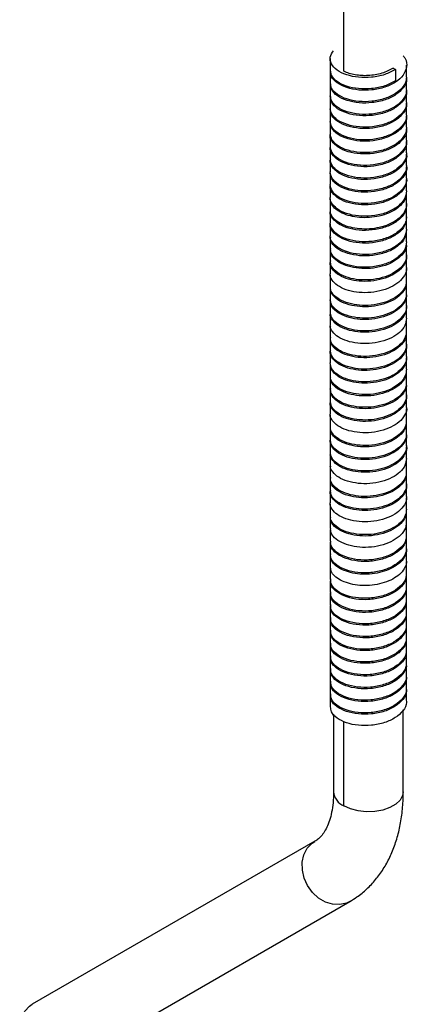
# Paper-space layout '_Isométrica' of a CAD drawing. Header units: millimetres. Extents: x -278 to 82, y -945 to 11.
# Tile 2 of 3: x -161 to -91, y -640 to -463. Entities that reach past the tile are written whole.
import ezdxf

# ---------------------------------------------------------------- set-up
doc = ezdxf.new("R2010")
doc.units = ezdxf.units.MM

psp = doc.layouts.new('_Isométrica')

# ---------------------------------------------------------------- linework, layer by layer
at = {"color": 7, "linetype": 'Continuous', "lineweight": 25}
for p, q in [((-102.37, -472.33), (-102.37, -456.44)), ((-104.8, -470.06), (-104.8, -472.1)), ((-93.54, -471.75), (-93.11, -472)), ((-93.11, -472), (-93.11, -474.04)), ((-91.1, -473.24), (-91.1, -471.2)), ((-104.8, -472.34), (-104.8, -474.39)), ((-91.1, -475.53), (-91.1, -473.49)), ((-104.8, -474.63), (-104.8, -476.67)), ((-104.8, -476.92), (-104.8, -478.96)), ((-91.1, -477.81), (-91.1, -475.77)), ((-91.1, -480.09), (-91.1, -478.05)), ((-104.8, -479.21), (-104.8, -481.25)), ((-91.1, -482.38), (-91.1, -480.34)), ((-104.8, -481.49), (-104.8, -483.53)), ((-91.1, -484.67), (-91.1, -482.63)), ((-104.8, -483.78), (-104.8, -485.82)), ((-104.8, -486.07), (-104.8, -488.11)), ((-91.1, -486.96), (-91.1, -484.91)), ((-91.1, -489.24), (-91.1, -487.2)), ((-104.8, -488.35), (-104.8, -490.39)), ((-91.1, -491.53), (-91.1, -489.49)), ((-104.8, -490.63), (-104.8, -492.67)), ((-104.8, -492.92), (-104.8, -494.96)), ((-91.1, -493.82), (-91.1, -491.78)), ((-91.1, -496.1), (-91.1, -494.06)), ((-104.8, -495.21), (-104.8, -497.25)), ((-91.1, -498.39), (-91.1, -496.35)), ((-104.8, -497.49), (-104.8, -499.53)), ((-104.8, -499.78), (-104.8, -501.82)), ((-91.1, -500.68), (-91.1, -498.64)), ((-104.8, -502.07), (-104.8, -504.11)), ((-91.1, -502.96), (-91.1, -500.92)), ((-91.1, -505.24), (-91.1, -503.2)), ((-104.8, -504.36), (-104.8, -506.4)), ((-104.72, -504.51), (-104.78, -504.15)), ((-91.1, -507.53), (-91.1, -505.49)), ((-104.8, -506.64), (-104.8, -508.68)), ((-104.8, -508.93), (-104.8, -510.97)), ((-91.12, -507.57), (-91.16, -507.78)), ((-91.1, -509.82), (-91.1, -507.78)), ((-91.1, -512.1), (-91.1, -510.06)), ((-104.8, -511.22), (-104.8, -513.26)), ((-91.1, -514.39), (-91.1, -512.35)), ((-104.8, -513.5), (-104.8, -515.54)), ((-104.8, -515.78), (-104.8, -517.82)), ((-91.1, -516.68), (-91.1, -514.64)), ((-91.1, -518.97), (-91.1, -516.93)), ((-104.8, -518.07), (-104.8, -520.11)), ((-104.73, -518.18), (-104.72, -518.08)), ((-91.1, -521.25), (-91.1, -519.21)), ((-104.8, -520.36), (-104.8, -522.4)), ((-104.74, -520.36), (-104.77, -520.12)), ((-91.1, -523.54), (-91.1, -521.5)), ((-104.8, -522.64), (-104.8, -524.68)), ((-104.8, -524.93), (-104.8, -526.97)), ((-91.1, -525.83), (-91.1, -523.79)), ((-91.1, -528.11), (-91.1, -526.07)), ((-104.8, -527.22), (-104.8, -529.26)), ((-91.1, -530.39), (-91.1, -528.35)), ((-104.8, -529.5), (-104.8, -531.55)), ((-104.71, -529.75), (-104.79, -529.33)), ((-104.8, -531.79), (-104.8, -533.83)), ((-91.1, -532.69), (-91.1, -530.64)), ((-91.1, -534.97), (-91.1, -532.93)), ((-104.8, -534.08), (-104.8, -536.12)), ((-91.1, -537.25), (-91.1, -535.21)), ((-104.8, -536.37), (-104.8, -538.41)), ((-104.8, -538.65), (-104.8, -540.69)), ((-91.1, -539.54), (-91.1, -537.5)), ((-104.8, -540.93), (-104.8, -542.97)), ((-91.1, -541.83), (-91.1, -539.79)), ((-91.1, -544.12), (-91.1, -542.07)), ((-104.8, -543.22), (-104.8, -545.27)), ((-104.72, -543.37), (-104.72, -543.23)), ((-91.1, -546.4), (-91.1, -544.36)), ((-104.8, -545.51), (-104.8, -547.55)), ((-104.73, -545.64), (-104.78, -545.3)), ((-104.8, -547.79), (-104.8, -549.83)), ((-91.1, -548.69), (-91.1, -546.65)), ((-91.12, -548.73), (-91.15, -548.93)), ((-91.1, -550.98), (-91.1, -548.94)), ((-104.8, -550.08), (-104.8, -552.12)), ((-91.1, -553.26), (-91.1, -551.22)), ((-104.8, -552.37), (-104.8, -554.41)), ((-104.8, -554.65), (-104.8, -556.69)), ((-104.71, -554.96), (-104.7, -554.66)), ((-91.21, -553.5), (-91.23, -554.04)), ((-91.1, -555.54), (-91.1, -553.5)), ((-91.1, -557.84), (-91.1, -555.79)), ((-104.8, -556.94), (-104.8, -558.98)), ((-91.1, -560.12), (-91.1, -558.08)), ((-104.8, -559.23), (-104.8, -561.27)), ((-91.21, -560.36), (-91.21, -560.73)), ((-91.1, -562.4), (-91.1, -560.36)), ((-104.8, -561.51), (-104.8, -563.56)), ((-104.7, -561.89), (-104.7, -561.52)), ((-104.8, -563.8), (-104.8, -565.84)), ((-104.7, -563.96), (-104.71, -563.47)), ((-91.1, -564.69), (-91.1, -562.65)), ((-91.1, -566.98), (-91.1, -564.94)), ((-104.8, -566.08), (-104.8, -568.12)), ((-91.1, -569.26), (-91.1, -567.22)), ((-104.8, -568.37), (-104.8, -570.42)), ((-104.8, -570.66), (-104.8, -572.7)), ((-91.1, -571.55), (-91.1, -569.51)), ((-91.1, -573.84), (-91.1, -571.8)), ((-104.8, -572.94), (-104.8, -574.98)), ((-91.1, -576.13), (-91.1, -574.08)), ((-104.8, -575.23), (-104.8, -577.27)), ((-104.8, -577.52), (-104.8, -579.56)), ((-91.1, -578.4), (-91.1, -576.36)), ((-104.8, -579.8), (-104.8, -581.84)), ((-91.1, -580.69), (-91.1, -578.65)), ((-91.1, -582.99), (-91.1, -580.94)), ((-104.8, -582.09), (-104.8, -584.13)), ((-91.1, -585.27), (-91.1, -583.23)), ((-104.8, -584.38), (-104.8, -586.42)), ((-104.2, -587.76), (-104.2, -601.69)), ((-91.7, -601.69), (-91.7, -586.99)), ((-107.55, -610.58), (-158.25, -639.85)), ((-152, -650.68), (-101.3, -621.41))]:
    psp.add_line(p, q, dxfattribs=at)
at = {"color": 8, "linetype": 'Continuous', "lineweight": 25}
psp.add_line((-102.37, -604.24), (-102.37, -589.06), dxfattribs=at)
at = {"color": 8, "linetype": 'Continuous', "lineweight": 25, "flags": 128}
for points in [[(-91.7, -601.69), (-91.81, -602.34), (-92.26, -603.17), (-93.03, -603.91), (-94.1, -604.53), (-95.39, -604.98), (-96.83, -605.24), (-98.33, -605.29), (-99.81, -605.13), (-101.19, -604.77), (-102.37, -604.24)], [(-101.28, -621.39), (-101.86, -621.67), (-103.07, -621.96), (-104.37, -621.9), (-105.66, -621.49), (-106.89, -620.77), (-107.97, -619.77), (-108.85, -618.54), (-109.47, -617.18), (-109.79, -615.74), (-109.81, -614.31), (-109.51, -612.99), (-108.92, -611.84), (-108.06, -610.93), (-107.58, -610.6)], [(-152, -650.68), (-152.55, -650.95), (-153.77, -651.23), (-155.06, -651.17), (-156.36, -650.77), (-157.58, -650.04), (-158.67, -649.04), (-159.54, -647.82), (-160.16, -646.45), (-160.49, -645.01), (-160.5, -643.59), (-160.2, -642.26), (-159.61, -641.11), (-158.76, -640.2), (-158.25, -639.85)]]:
    psp.add_lwpolyline(points, dxfattribs=at)
at = {"color": 8, "linetype": 'Continuous', "lineweight": 25}
psp.add_arc((-101.18, -601.45), 3.03, 184.458, 246.861, dxfattribs=at)
at = {"color": 7, "linetype": 'Continuous', "lineweight": 25}
for points, knots in [([(-93.11, -472), (-93.72, -472.33), (-94.97, -473), (-97.35, -473.48), (-99.75, -473.48), (-101.95, -473.02), (-103.68, -472.16), (-104.69, -471.02), (-104.96, -469.77), (-104.45, -469.01), (-104.2, -468.63)], [0, 0, 0, 0, 0.124599, 0.253123, 0.377752, 0.502321, 0.630845, 0.755505, 0.880043, 1, 1, 1, 1]), ([(-91.7, -469.58), (-91.58, -469.74), (-91.08, -470.34), (-91.02, -471.56), (-91.59, -473.04), (-92.97, -474.32), (-94.94, -475.25), (-97.28, -475.76), (-99.7, -475.77), (-101.91, -475.32), (-103.63, -474.48), (-104.71, -473.35), (-104.75, -472.54), (-104.78, -472.15)], [0, 0, 0, 0, 0.03396, 0.130021, 0.229225, 0.325543, 0.421581, 0.520786, 0.617126, 0.713142, 0.812346, 0.908709, 1, 1, 1, 1]), ([(-93.54, -471.75), (-93.81, -471.93), (-94.12, -472.11), (-94.8, -472.42), (-95.16, -472.55), (-95.93, -472.79), (-96.33, -472.89), (-97.15, -473.03), (-97.57, -473.08), (-98.39, -473.12), (-98.8, -473.12), (-99.38, -473.09), (-99.57, -473.07), (-99.95, -473.03), (-100.14, -473), (-100.7, -472.9), (-101.06, -472.81), (-101.75, -472.6), (-102.08, -472.47), (-102.37, -472.33)], [0, 0, 0, 0, 0.125, 0.125, 0.25, 0.25, 0.375, 0.375, 0.5, 0.5, 0.625, 0.625, 0.6875, 0.6875, 0.75, 0.75, 0.875, 0.875, 1, 1, 1, 1]), ([(-91.17, -473.49), (-91.15, -473.59), (-91.02, -474.19), (-91.62, -475.3), (-92.92, -476.57), (-94.89, -477.52), (-97.22, -478.04), (-99.64, -478.07), (-101.86, -477.62), (-103.59, -476.79), (-104.69, -475.66), (-104.75, -474.85), (-104.78, -474.45)], [0, 0, 0, 0, 0.021007, 0.1324916, 0.2408913, 0.3486751, 0.4601583, 0.5685834, 0.6763433, 0.787825, 0.8962754, 1, 1, 1, 1]), ([(-91.18, -473.24), (-91.15, -473.35), (-91.03, -473.97), (-91.64, -475.08), (-92.96, -476.36), (-94.95, -477.29), (-97.28, -477.8), (-99.7, -477.81), (-101.91, -477.36), (-103.62, -476.52), (-104.66, -475.46), (-104.71, -474.71), (-104.74, -474.39)], [0, 0, 0, 0, 0.024677, 0.137918, 0.247862, 0.357489, 0.470729, 0.5807, 0.6903, 0.803539, 0.913537, 1, 1, 1, 1]), ([(-93.11, -474.04), (-93.72, -474.37), (-94.97, -475.04), (-97.35, -475.52), (-99.75, -475.52), (-101.96, -475.06), (-103.66, -474.21), (-104.67, -473.15), (-104.71, -472.42), (-104.73, -472.1)], [0, 0, 0, 0, 0.146531, 0.297678, 0.444245, 0.59074, 0.741886, 0.888489, 1, 1, 1, 1]), ([(-91.17, -475.53), (-91.15, -475.63), (-91.02, -476.23), (-91.61, -477.34), (-92.92, -478.62), (-94.89, -479.56), (-97.22, -480.08), (-99.64, -480.11), (-101.86, -479.66), (-103.59, -478.83), (-104.65, -477.76), (-104.72, -477.01), (-104.74, -476.67)], [0, 0, 0, 0, 0.0215845, 0.1348387, 0.244959, 0.3544537, 0.4677065, 0.5778527, 0.687323, 0.8005743, 0.9107461, 1, 1, 1, 1]), ([(-91.16, -475.78), (-91.14, -475.86), (-91.02, -476.45), (-91.59, -477.55), (-92.88, -478.83), (-94.84, -479.79), (-97.16, -480.32), (-99.58, -480.36), (-101.81, -479.92), (-103.56, -479.1), (-104.68, -477.98), (-104.75, -477.15), (-104.79, -476.75)], [0, 0, 0, 0, 0.018466, 0.130087, 0.238781, 0.346566, 0.458186, 0.566904, 0.674667, 0.786284, 0.895028, 1, 1, 1, 1]), ([(-91.16, -478.06), (-91.14, -478.13), (-91.01, -478.71), (-91.57, -479.8), (-92.84, -481.09), (-94.79, -482.05), (-97.1, -482.6), (-99.53, -482.65), (-101.76, -482.22), (-103.52, -481.41), (-104.66, -480.29), (-104.75, -479.46), (-104.79, -479.06)], [0, 0, 0, 0, 0.016236, 0.128002, 0.236998, 0.344803, 0.456567, 0.565587, 0.673371, 0.785132, 0.894176, 1, 1, 1, 1]), ([(-91.16, -477.81), (-91.14, -477.9), (-91.02, -478.49), (-91.59, -479.59), (-92.88, -480.87), (-94.84, -481.83), (-97.16, -482.36), (-99.58, -482.4), (-101.81, -481.96), (-103.56, -481.14), (-104.64, -480.07), (-104.72, -479.31), (-104.75, -478.96)], [0, 0, 0, 0, 0.018987, 0.132268, 0.242578, 0.351965, 0.465245, 0.57558, 0.684944, 0.798221, 0.908581, 1, 1, 1, 1]), ([(-91.15, -480.35), (-91.13, -480.41), (-91, -480.97), (-91.55, -482.05), (-92.8, -483.35), (-94.74, -484.32), (-97.05, -484.88), (-99.47, -484.94), (-101.71, -484.52), (-103.49, -483.72), (-104.65, -482.6), (-104.75, -481.77), (-104.8, -481.37)], [0, 0, 0, 0, 0.013273, 0.125252, 0.234618, 0.34252, 0.454495, 0.563885, 0.671766, 0.783738, 0.893151, 1, 1, 1, 1]), ([(-91.16, -480.09), (-91.14, -480.17), (-91.01, -480.75), (-91.57, -481.84), (-92.84, -483.13), (-94.79, -484.1), (-97.1, -484.64), (-99.52, -484.69), (-101.76, -484.26), (-103.52, -483.45), (-104.63, -482.38), (-104.72, -481.6), (-104.76, -481.25)], [0, 0, 0, 0, 0.016696, 0.129916, 0.24033, 0.349537, 0.462754, 0.573193, 0.682378, 0.795593, 0.906056, 1, 1, 1, 1]), ([(-91.14, -482.64), (-91.13, -482.68), (-90.99, -483.23), (-91.53, -484.3), (-92.76, -485.61), (-94.68, -486.59), (-96.99, -487.16), (-99.41, -487.23), (-101.65, -486.83), (-103.48, -486.03), (-104.55, -484.92), (-104.96, -483.99), (-104.75, -483.53), (-104.72, -483.46)], [0, 0, 0, 0, 0.010168, 0.120205, 0.227834, 0.333769, 0.443802, 0.551453, 0.65737, 0.767398, 0.875073, 0.980971, 1, 1, 1, 1]), ([(-91.15, -482.38), (-91.13, -482.45), (-91, -483.01), (-91.55, -484.09), (-92.8, -485.39), (-94.74, -486.36), (-97.05, -486.92), (-99.47, -486.98), (-101.71, -486.57), (-103.49, -485.76), (-104.62, -484.68), (-104.72, -483.9), (-104.76, -483.53)], [0, 0, 0, 0, 0.0136685, 0.126863, 0.2374158, 0.3464887, 0.4596798, 0.5702566, 0.679309, 0.7924965, 0.9030972, 1, 1, 1, 1]), ([(-91.13, -484.92), (-91.12, -484.95), (-90.99, -485.49), (-91.51, -486.56), (-92.72, -487.87), (-94.63, -488.86), (-96.93, -489.44), (-99.35, -489.52), (-101.6, -489.13), (-103.44, -488.34), (-104.53, -487.24), (-104.95, -486.32), (-104.76, -485.86), (-104.73, -485.79)], [0, 0, 0, 0, 0.00794, 0.118387, 0.226577, 0.332822, 0.443264, 0.551477, 0.657705, 0.768142, 0.876377, 0.982587, 1, 1, 1, 1]), ([(-91.14, -484.67), (-91.13, -484.72), (-90.99, -485.27), (-91.53, -486.35), (-92.76, -487.65), (-94.68, -488.63), (-96.99, -489.2), (-99.41, -489.27), (-101.66, -488.87), (-103.45, -488.07), (-104.61, -486.99), (-104.72, -486.19), (-104.77, -485.82)], [0, 0, 0, 0, 0.010714, 0.123919, 0.234647, 0.343633, 0.456834, 0.567586, 0.676552, 0.78975, 0.900525, 1, 1, 1, 1]), ([(-91.12, -487.2), (-91.12, -487.23), (-90.98, -487.75), (-91.49, -488.81), (-92.68, -490.13), (-94.58, -491.12), (-96.87, -491.71), (-99.3, -491.81), (-101.55, -491.43), (-103.4, -490.65), (-104.52, -489.55), (-104.95, -488.62), (-104.75, -488.14), (-104.71, -488.06)], [0, 0, 0, 0, 0.005419, 0.11561, 0.223712, 0.329639, 0.439825, 0.547948, 0.653859, 0.76404, 0.872185, 0.97808, 1, 1, 1, 1]), ([(-91.13, -486.95), (-91.12, -486.99), (-90.99, -487.53), (-91.51, -488.6), (-92.72, -489.91), (-94.63, -490.9), (-96.93, -491.48), (-99.35, -491.56), (-101.61, -491.17), (-103.41, -490.38), (-104.6, -489.3), (-104.72, -488.49), (-104.78, -488.11)], [0, 0, 0, 0, 0.008392, 0.121583, 0.232462, 0.341347, 0.454534, 0.565436, 0.674303, 0.787485, 0.898409, 1, 1, 1, 1]), ([(-91.11, -489.49), (-91.11, -489.5), (-90.97, -490.01), (-91.47, -491.06), (-92.64, -492.38), (-94.53, -493.39), (-96.81, -493.99), (-99.24, -494.1), (-101.51, -493.73), (-103.34, -492.96), (-104.58, -491.87), (-104.73, -491.04), (-104.8, -490.63)], [0, 0, 0, 0, 0.002492, 0.115582, 0.226693, 0.335344, 0.448428, 0.559561, 0.668197, 0.781274, 0.892429, 1, 1, 1, 1]), ([(-91.12, -489.24), (-91.12, -489.26), (-90.98, -489.79), (-91.49, -490.85), (-92.68, -492.17), (-94.58, -493.16), (-96.87, -493.76), (-99.3, -493.85), (-101.56, -493.47), (-103.38, -492.69), (-104.59, -491.6), (-104.72, -490.79), (-104.79, -490.39)], [0, 0, 0, 0, 0.005817, 0.118932, 0.229902, 0.33864, 0.45175, 0.562742, 0.671463, 0.784567, 0.895581, 1, 1, 1, 1]), ([(-91.11, -491.78), (-91.19, -492.29), (-91.35, -493.31), (-92.63, -494.64), (-94.47, -495.65), (-96.76, -496.27), (-99.18, -496.39), (-101.45, -496.03), (-103.33, -495.26), (-104.46, -494.18), (-104.94, -493.33), (-104.8, -492.93), (-104.8, -492.92)], [0, 0, 0, 0, 0.112869, 0.224146, 0.332746, 0.445828, 0.557127, 0.665712, 0.778788, 0.890107, 0.998679, 1, 1, 1, 1]), ([(-91.11, -491.53), (-91.11, -491.54), (-90.97, -492.05), (-91.47, -493.1), (-92.64, -494.42), (-94.53, -495.43), (-96.81, -496.03), (-99.24, -496.14), (-101.51, -495.77), (-103.34, -495), (-104.57, -493.91), (-104.73, -493.08), (-104.8, -492.68)], [0, 0, 0, 0, 0.002747, 0.115837, 0.226948, 0.335599, 0.448683, 0.559816, 0.668452, 0.78153, 0.892684, 1, 1, 1, 1]), ([(-91.1, -493.82), (-91.19, -494.33), (-91.35, -495.35), (-92.63, -496.68), (-94.47, -497.7), (-96.76, -498.31), (-99.18, -498.43), (-101.45, -498.07), (-103.33, -497.31), (-104.46, -496.23), (-104.94, -495.37), (-104.8, -494.97), (-104.8, -494.97)], [0, 0, 0, 0, 0.112998, 0.224294, 0.332912, 0.446013, 0.55733, 0.665933, 0.779028, 0.890365, 0.998955, 1, 1, 1, 1]), ([(-91.16, -494.06), (-91.16, -494.3), (-91.15, -494.93), (-91.68, -495.91), (-92.62, -496.88), (-93.94, -497.67), (-95.54, -498.26), (-97.32, -498.59), (-99.12, -498.65), (-100.83, -498.43), (-102.36, -497.97), (-103.61, -497.3), (-104.43, -496.48), (-104.81, -495.75), (-104.76, -495.33), (-104.75, -495.21)], [0, 0, 0, 0, 0.053903, 0.13892, 0.222017, 0.302808, 0.386757, 0.471776, 0.554891, 0.635676, 0.719611, 0.804632, 0.887765, 0.968543, 1, 1, 1, 1]), ([(-91.15, -496.09), (-91.14, -496.4), (-91.11, -497.11), (-91.65, -498.16), (-92.69, -499.24), (-94.37, -500.19), (-96.64, -500.82), (-99.06, -500.97), (-101.35, -500.63), (-103.25, -499.88), (-104.42, -498.81), (-104.92, -497.94), (-104.79, -497.52), (-104.78, -497.5)], [0, 0, 0, 0, 0.068923, 0.15248, 0.234244, 0.340545, 0.4513, 0.560634, 0.666923, 0.77767, 0.887024, 0.993302, 1, 1, 1, 1]), ([(-91.16, -496.09), (-91.16, -496.34), (-91.15, -496.97), (-91.68, -497.95), (-92.62, -498.92), (-93.94, -499.71), (-95.54, -500.3), (-97.32, -500.63), (-99.12, -500.69), (-100.83, -500.47), (-102.36, -500.02), (-103.61, -499.35), (-104.43, -498.52), (-104.81, -497.79), (-104.76, -497.37), (-104.75, -497.26)], [0, 0, 0, 0, 0.054161, 0.139178, 0.222275, 0.303066, 0.387015, 0.472033, 0.555149, 0.635933, 0.719868, 0.804889, 0.888022, 0.968801, 1, 1, 1, 1]), ([(-91.16, -498.38), (-91.16, -498.62), (-91.14, -499.23), (-91.65, -500.2), (-92.69, -501.28), (-94.37, -502.23), (-96.64, -502.86), (-99.06, -503.01), (-101.35, -502.67), (-103.25, -501.92), (-104.42, -500.86), (-104.92, -499.99), (-104.79, -499.56), (-104.78, -499.54)], [0, 0, 0, 0, 0.051254, 0.136422, 0.219761, 0.32811, 0.440999, 0.552441, 0.660778, 0.773659, 0.88512, 0.993447, 1, 1, 1, 1]), ([(-91.12, -498.49), (-91.11, -498.5), (-91.08, -498.61), (-91.13, -498.73), (-91.18, -498.83)], [0, 0, 0, 0, 0.091881, 1, 1, 1, 1]), ([(-91.29, -499.29), (-91.33, -499.54), (-91.45, -500.3), (-92.53, -501.41), (-94.32, -502.45), (-96.58, -503.1), (-99.01, -503.26), (-101.3, -502.93), (-103.22, -502.19), (-104.4, -501.13), (-104.92, -500.25), (-104.78, -499.82), (-104.77, -499.78)], [0, 0, 0, 0, 0.058762, 0.176094, 0.290003, 0.408701, 0.526053, 0.639951, 0.758639, 0.876011, 0.989899, 1, 1, 1, 1]), ([(-91.13, -500.67), (-91.19, -501.15), (-91.32, -502.13), (-92.52, -503.46), (-94.32, -504.49), (-96.58, -505.14), (-99.01, -505.3), (-101.3, -504.97), (-103.22, -504.23), (-104.4, -503.17), (-104.92, -502.29), (-104.78, -501.86), (-104.77, -501.83)], [0, 0, 0, 0, 0.104895, 0.21651, 0.324869, 0.437783, 0.549417, 0.657765, 0.770671, 0.882324, 0.990662, 1, 1, 1, 1]), ([(-91.11, -500.79), (-91.17, -501.29), (-91.28, -502.31), (-92.48, -503.67), (-94.27, -504.72), (-96.52, -505.38), (-98.95, -505.55), (-101.16, -505.24), (-102.96, -504.59), (-104.17, -503.69), (-104.79, -502.8), (-104.74, -502.25), (-104.72, -502.07)], [0, 0, 0, 0, 0.110817, 0.221444, 0.328678, 0.440425, 0.551071, 0.658297, 0.757652, 0.856764, 0.951942, 1, 1, 1, 1]), ([(-91.14, -502.95), (-91.19, -503.42), (-91.3, -504.39), (-92.48, -505.71), (-94.27, -506.76), (-96.52, -507.42), (-98.95, -507.59), (-101.16, -507.28), (-102.96, -506.63), (-104.17, -505.73), (-104.79, -504.84), (-104.74, -504.3), (-104.72, -504.12)], [0, 0, 0, 0, 0.102377, 0.214084, 0.322365, 0.435202, 0.546928, 0.6552, 0.755526, 0.855605, 0.951712, 1, 1, 1, 1]), ([(-91.18, -503.21), (-91.16, -503.37), (-91.08, -503.99), (-91.64, -505.04), (-92.79, -506.18), (-94.47, -507.06), (-96.47, -507.63), (-98.62, -507.82), (-100.69, -507.62), (-102.52, -507.08), (-103.88, -506.25), (-104.63, -505.4), (-104.68, -504.88), (-104.69, -504.71)], [0, 0, 0, 0, 0.037758, 0.14182, 0.243197, 0.342948, 0.446699, 0.549672, 0.648753, 0.751463, 0.855335, 0.955418, 1, 1, 1, 1]), ([(-91.21, -505.09), (-91.17, -505.26), (-91, -505.88), (-91.42, -506.97), (-92.41, -508.17), (-93.96, -509.13), (-95.89, -509.8), (-98.02, -510.1), (-100.14, -510), (-102.04, -509.55), (-103.58, -508.79), (-104.53, -507.8), (-104.91, -506.92), (-104.74, -506.44), (-104.7, -506.32)], [0, 0, 0, 0, 0.036813, 0.131735, 0.225471, 0.315998, 0.410146, 0.504879, 0.595911, 0.688643, 0.783708, 0.876484, 0.967484, 1, 1, 1, 1]), ([(-91.18, -505.24), (-91.16, -505.41), (-91.08, -506.03), (-91.64, -507.08), (-92.79, -508.22), (-94.47, -509.1), (-96.47, -509.68), (-98.62, -509.86), (-100.69, -509.66), (-102.52, -509.12), (-103.89, -508.29), (-104.7, -507.33), (-104.73, -506.68), (-104.75, -506.4)], [0, 0, 0, 0, 0.036787, 0.137507, 0.235629, 0.332177, 0.432596, 0.532264, 0.628163, 0.727575, 0.828112, 0.924981, 1, 1, 1, 1]), ([(-91.13, -507.53), (-91.12, -507.57), (-91.01, -508.06), (-91.43, -509.01), (-92.41, -510.22), (-93.97, -511.17), (-95.89, -511.84), (-98.02, -512.14), (-100.14, -512.04), (-102.04, -511.59), (-103.59, -510.83), (-104.51, -509.84), (-104.9, -509.08), (-104.79, -508.7), (-104.79, -508.68)], [0, 0, 0, 0, 0.0087142, 0.1092983, 0.2086261, 0.3045532, 0.4043171, 0.5047013, 0.601163, 0.6994272, 0.8001625, 0.8984727, 0.9949009, 1, 1, 1, 1]), ([(-91.16, -509.82), (-91.18, -510.19), (-91.23, -511.01), (-92.09, -512.19), (-93.49, -513.22), (-95.33, -513.98), (-97.43, -514.38), (-99.56, -514.39), (-101.55, -514.03), (-103.21, -513.35), (-104.31, -512.42), (-104.83, -511.57), (-104.75, -511.09), (-104.73, -510.97)], [0, 0, 0, 0, 0.081311, 0.181498, 0.277674, 0.376426, 0.477156, 0.574976, 0.671832, 0.772387, 0.871864, 0.967791, 1, 1, 1, 1]), ([(-91.19, -510.06), (-91.17, -510.3), (-91.13, -511), (-91.8, -512.1), (-93.04, -513.21), (-94.78, -514.04), (-96.83, -514.55), (-98.98, -514.67), (-101.02, -514.41), (-102.79, -513.82), (-104.07, -512.94), (-104.79, -511.94), (-104.76, -511.27), (-104.74, -510.96)], [0, 0, 0, 0, 0.052278, 0.15064, 0.245693, 0.340854, 0.439235, 0.536073, 0.629904, 0.727603, 0.825589, 0.919668, 1, 1, 1, 1]), ([(-91.17, -512.35), (-91.15, -512.47), (-91.06, -513.03), (-91.56, -514.05), (-92.64, -515.21), (-94.27, -516.13), (-96.24, -516.74), (-98.39, -516.97), (-100.48, -516.8), (-102.34, -516.3), (-103.77, -515.49), (-104.69, -514.47), (-104.76, -513.74), (-104.8, -513.37)], [0, 0, 0, 0, 0.02521, 0.124815, 0.222367, 0.31751, 0.416615, 0.515508, 0.61047, 0.708384, 0.807937, 0.904308, 1, 1, 1, 1]), ([(-91.19, -512.1), (-91.17, -512.34), (-91.13, -513.04), (-91.8, -514.15), (-93.04, -515.25), (-94.78, -516.08), (-96.83, -516.59), (-98.98, -516.72), (-101.02, -516.45), (-102.79, -515.86), (-104.07, -514.98), (-104.75, -514.06), (-104.73, -513.48), (-104.73, -513.26)], [0, 0, 0, 0, 0.05373, 0.154372, 0.251629, 0.348997, 0.449659, 0.548741, 0.644748, 0.744712, 0.84497, 0.94123, 1, 1, 1, 1]), ([(-91.17, -514.39), (-91.15, -514.51), (-91.06, -515.07), (-91.56, -516.09), (-92.64, -517.25), (-94.27, -518.17), (-96.24, -518.78), (-98.39, -519.01), (-100.48, -518.84), (-102.34, -518.34), (-103.77, -517.54), (-104.66, -516.56), (-104.74, -515.86), (-104.77, -515.54)], [0, 0, 0, 0, 0.025736, 0.126443, 0.225073, 0.321269, 0.42147, 0.521458, 0.61747, 0.716467, 0.817122, 0.914558, 1, 1, 1, 1]), ([(-91.2, -514.24), (-91.14, -514.37), (-91.08, -514.5), (-91.11, -514.63), (-91.11, -514.64)], [0, 0, 0, 0, 0.918309, 1, 1, 1, 1]), ([(-91.15, -514.81), (-91.21, -515.19), (-91.33, -516.03), (-92.29, -517.2), (-93.77, -518.19), (-95.67, -518.89), (-97.79, -519.23), (-99.91, -519.17), (-101.85, -518.76), (-103.44, -518.03), (-104.44, -517.06), (-104.87, -516.26), (-104.77, -515.85), (-104.76, -515.79)], [0, 0, 0, 0, 0.086666, 0.187627, 0.284753, 0.38541, 0.487238, 0.585375, 0.684326, 0.786301, 0.886351, 0.983686, 1, 1, 1, 1]), ([(-91.11, -516.68), (-91.17, -517.12), (-91.29, -518.02), (-92.29, -519.24), (-93.77, -520.23), (-95.67, -520.93), (-97.79, -521.27), (-99.91, -521.21), (-101.85, -520.8), (-103.44, -520.07), (-104.44, -519.1), (-104.87, -518.3), (-104.77, -517.89), (-104.76, -517.83)], [0, 0, 0, 0, 0.098278, 0.197984, 0.293904, 0.39331, 0.493874, 0.590791, 0.688513, 0.789221, 0.888028, 0.984154, 1, 1, 1, 1]), ([(-91.17, -518.96), (-91.18, -519.28), (-91.19, -520.06), (-91.97, -521.21), (-93.31, -522.27), (-95.11, -523.05), (-97.19, -523.5), (-99.34, -523.56), (-101.34, -523.23), (-103.05, -522.59), (-104.22, -521.68), (-104.8, -520.8), (-104.74, -520.28), (-104.72, -520.12)], [0, 0, 0, 0, 0.070425, 0.17085, 0.267363, 0.365623, 0.466387, 0.564756, 0.661189, 0.761571, 0.861413, 0.95738, 1, 1, 1, 1]), ([(-91.19, -519.21), (-91.17, -519.4), (-91.1, -520.05), (-91.7, -521.12), (-92.88, -522.24), (-94.58, -523.11), (-96.6, -523.66), (-98.75, -523.83), (-100.81, -523.6), (-102.62, -523.04), (-103.95, -522.19), (-104.67, -521.35), (-104.69, -520.83), (-104.7, -520.67)], [0, 0, 0, 0, 0.0438048, 0.1474203, 0.2480735, 0.3476693, 0.4510917, 0.5534386, 0.6521074, 0.7546048, 0.8579582, 0.9573648, 1, 1, 1, 1]), ([(-91.22, -521.07), (-91.17, -521.28), (-91.01, -521.93), (-91.46, -523.05), (-92.49, -524.24), (-94.07, -525.18), (-96.01, -525.83), (-98.15, -526.11), (-100.26, -525.98), (-102.15, -525.51), (-103.66, -524.74), (-104.56, -523.74), (-104.92, -522.89), (-104.75, -522.43), (-104.71, -522.32)], [0, 0, 0, 0, 0.043703, 0.138583, 0.232003, 0.322492, 0.416702, 0.511219, 0.601973, 0.694866, 0.789821, 0.882222, 0.973334, 1, 1, 1, 1]), ([(-91.19, -521.25), (-91.17, -521.44), (-91.1, -522.09), (-91.7, -523.16), (-92.88, -524.29), (-94.58, -525.15), (-96.6, -525.7), (-98.75, -525.87), (-100.81, -525.64), (-102.62, -525.08), (-103.96, -524.24), (-104.72, -523.29), (-104.73, -522.66), (-104.74, -522.4)], [0, 0, 0, 0, 0.042813, 0.143518, 0.241343, 0.338141, 0.438658, 0.53813, 0.634027, 0.733645, 0.834095, 0.930709, 1, 1, 1, 1]), ([(-91.15, -523.54), (-91.13, -523.6), (-91.03, -524.12), (-91.48, -525.09), (-92.49, -526.28), (-94.07, -527.23), (-96.01, -527.87), (-98.15, -528.15), (-100.26, -528.02), (-102.15, -527.56), (-103.64, -526.78), (-104.62, -525.78), (-104.74, -525.05), (-104.8, -524.68)], [0, 0, 0, 0, 0.014705, 0.115319, 0.214385, 0.310343, 0.410247, 0.510477, 0.606715, 0.705223, 0.805917, 0.903903, 1, 1, 1, 1]), ([(-91.11, -523.62), (-91.15, -524.07), (-91.22, -524.98), (-92.15, -526.22), (-93.59, -527.24), (-95.45, -527.97), (-97.55, -528.36), (-99.69, -528.34), (-101.65, -527.96), (-103.29, -527.27), (-104.36, -526.32), (-104.85, -525.49), (-104.76, -525.03), (-104.74, -524.93)], [0, 0, 0, 0, 0.09799, 0.196822, 0.291718, 0.389527, 0.489006, 0.585335, 0.68131, 0.780727, 0.878791, 0.9736, 1, 1, 1, 1]), ([(-91.14, -525.82), (-91.18, -526.22), (-91.25, -527.07), (-92.16, -528.26), (-93.59, -529.28), (-95.45, -530.01), (-97.55, -530.4), (-99.69, -530.38), (-101.65, -530), (-103.29, -529.31), (-104.36, -528.36), (-104.85, -527.53), (-104.76, -527.07), (-104.74, -526.98)], [0, 0, 0, 0, 0.087289, 0.187321, 0.28337, 0.382367, 0.483054, 0.580552, 0.677693, 0.778318, 0.877573, 0.973533, 1, 1, 1, 1]), ([(-91.18, -526.07), (-91.18, -526.34), (-91.15, -527.06), (-91.86, -528.18), (-93.14, -529.27), (-94.9, -530.09), (-96.96, -530.58), (-99.11, -530.67), (-101.14, -530.39), (-102.88, -529.77), (-104.12, -528.89), (-104.77, -527.98), (-104.74, -527.42), (-104.72, -527.22)], [0, 0, 0, 0, 0.059371, 0.159961, 0.256928, 0.354633, 0.455356, 0.55421, 0.65034, 0.750476, 0.850612, 0.94674, 1, 1, 1, 1]), ([(-91.18, -528.11), (-91.18, -528.38), (-91.15, -529.1), (-91.86, -530.22), (-93.14, -531.31), (-94.9, -532.13), (-96.96, -532.62), (-99.11, -532.71), (-101.14, -532.43), (-102.88, -531.82), (-104.12, -530.93), (-104.77, -530.02), (-104.74, -529.46), (-104.72, -529.27)], [0, 0, 0, 0, 0.059612, 0.160203, 0.257169, 0.354874, 0.455597, 0.55445, 0.65058, 0.750716, 0.85085, 0.946979, 1, 1, 1, 1]), ([(-91.18, -528.36), (-91.16, -528.5), (-91.07, -529.09), (-91.6, -530.13), (-92.72, -531.28), (-94.38, -532.18), (-96.37, -532.76), (-98.51, -532.97), (-100.59, -532.79), (-102.44, -532.26), (-103.83, -531.44), (-104.61, -530.6), (-104.66, -530.07), (-104.68, -529.9)], [0, 0, 0, 0, 0.032687, 0.137109, 0.239082, 0.338995, 0.443008, 0.546495, 0.645954, 0.748829, 0.853123, 0.953804, 1, 1, 1, 1]), ([(-91.21, -530.24), (-91.16, -530.39), (-91, -530.99), (-91.38, -532.06), (-92.35, -533.27), (-93.88, -534.24), (-95.79, -534.92), (-97.92, -535.24), (-100.03, -535.16), (-101.96, -534.73), (-103.52, -533.98), (-104.48, -533), (-104.89, -532.22), (-104.78, -531.83), (-104.77, -531.79)], [0, 0, 0, 0, 0.032485, 0.130081, 0.226693, 0.319811, 0.416522, 0.514072, 0.607913, 0.703087, 0.800887, 0.896563, 0.990038, 1, 1, 1, 1]), ([(-91.18, -530.39), (-91.16, -530.54), (-91.07, -531.13), (-91.6, -532.17), (-92.72, -533.32), (-94.38, -534.22), (-96.37, -534.81), (-98.51, -535.01), (-100.59, -534.83), (-102.44, -534.3), (-103.84, -533.48), (-104.68, -532.52), (-104.73, -531.85), (-104.76, -531.55)], [0, 0, 0, 0, 0.031772, 0.132493, 0.230851, 0.327222, 0.427549, 0.527368, 0.623301, 0.722531, 0.823128, 0.92024, 1, 1, 1, 1]), ([(-91.12, -532.68), (-91.11, -532.7), (-91, -533.16), (-91.4, -534.1), (-92.34, -535.31), (-93.88, -536.28), (-95.79, -536.96), (-97.92, -537.28), (-100.03, -537.2), (-101.96, -536.77), (-103.52, -536.02), (-104.48, -535.04), (-104.89, -534.26), (-104.78, -533.87), (-104.77, -533.83)], [0, 0, 0, 0, 0.003757, 0.104278, 0.203786, 0.299695, 0.399305, 0.499779, 0.596433, 0.694458, 0.79519, 0.893734, 0.99001, 1, 1, 1, 1]), ([(-91.17, -534.97), (-91.18, -535.31), (-91.21, -536.11), (-92.03, -537.28), (-93.4, -538.32), (-95.23, -539.1), (-97.32, -539.52), (-99.46, -539.55), (-101.45, -539.21), (-103.14, -538.54), (-104.27, -537.62), (-104.82, -536.76), (-104.75, -536.26), (-104.73, -536.12)], [0, 0, 0, 0, 0.07636, 0.176663, 0.272976, 0.371511, 0.472264, 0.57034, 0.666988, 0.767472, 0.867122, 0.96305, 1, 1, 1, 1]), ([(-91.19, -535.21), (-91.17, -535.43), (-91.12, -536.11), (-91.75, -537.19), (-92.97, -538.31), (-94.69, -539.16), (-96.73, -539.69), (-98.87, -539.83), (-100.93, -539.58), (-102.71, -539), (-104.02, -538.14), (-104.78, -537.13), (-104.76, -536.45), (-104.75, -536.13)], [0, 0, 0, 0, 0.047602, 0.146241, 0.241787, 0.336915, 0.435481, 0.532737, 0.626735, 0.724528, 0.822848, 0.9173, 1, 1, 1, 1]), ([(-91.19, -537.25), (-91.17, -537.47), (-91.12, -538.15), (-91.75, -539.23), (-92.97, -540.35), (-94.69, -541.2), (-96.73, -541.73), (-98.87, -541.87), (-100.93, -541.62), (-102.71, -541.04), (-104.02, -540.18), (-104.74, -539.25), (-104.73, -538.65), (-104.73, -538.41)], [0, 0, 0, 0, 0.048822, 0.149495, 0.247011, 0.3441, 0.444699, 0.543961, 0.639897, 0.739706, 0.840054, 0.936454, 1, 1, 1, 1]), ([(-91.16, -537.5), (-91.14, -537.59), (-91.04, -538.14), (-91.52, -539.13), (-92.57, -540.31), (-94.18, -541.24), (-96.14, -541.86), (-98.28, -542.11), (-100.38, -541.97), (-102.25, -541.48), (-103.73, -540.69), (-104.59, -539.68), (-104.92, -538.86), (-104.76, -538.44), (-104.74, -538.38)], [0, 0, 0, 0, 0.019991, 0.1182939, 0.2148035, 0.3086138, 0.4063322, 0.5040812, 0.597918, 0.6943749, 0.7926853, 0.8880784, 0.9826904, 1, 1, 1, 1]), ([(-91.15, -539.54), (-91.13, -539.59), (-90.98, -540.08), (-91.33, -541.06), (-92.21, -542.29), (-93.69, -543.29), (-95.56, -544.01), (-97.68, -544.37), (-99.81, -544.33), (-101.76, -543.93), (-103.38, -543.22), (-104.4, -542.26), (-104.86, -541.45), (-104.77, -541.01), (-104.75, -540.94)], [0, 0, 0, 0, 0.011029, 0.109538, 0.207581, 0.301795, 0.399215, 0.49801, 0.593409, 0.689094, 0.787939, 0.885153, 0.979438, 1, 1, 1, 1]), ([(-91.16, -539.54), (-91.14, -539.63), (-91.04, -540.18), (-91.52, -541.17), (-92.57, -542.35), (-94.18, -543.28), (-96.14, -543.9), (-98.28, -544.16), (-100.38, -544.01), (-102.25, -543.52), (-103.71, -542.73), (-104.64, -541.74), (-104.74, -541.03), (-104.78, -540.69)], [0, 0, 0, 0, 0.020725, 0.121408, 0.220255, 0.316337, 0.416421, 0.516537, 0.612646, 0.711439, 0.81213, 0.909833, 1, 1, 1, 1]), ([(-91.13, -541.83), (-91.17, -542.25), (-91.27, -543.13), (-92.23, -544.33), (-93.69, -545.33), (-95.57, -546.05), (-97.68, -546.41), (-99.81, -546.37), (-101.76, -545.98), (-103.38, -545.26), (-104.4, -544.3), (-104.86, -543.49), (-104.77, -543.06), (-104.75, -542.98)], [0, 0, 0, 0, 0.093286, 0.193147, 0.289108, 0.388335, 0.488961, 0.586129, 0.683589, 0.784267, 0.883283, 0.979317, 1, 1, 1, 1]), ([(-91.18, -544.11), (-91.18, -544.41), (-91.17, -545.16), (-91.92, -546.3), (-93.23, -547.37), (-95.01, -548.17), (-97.09, -548.64), (-99.23, -548.71), (-101.25, -548.4), (-102.98, -547.77), (-104.18, -546.88), (-104.79, -545.98), (-104.74, -545.45), (-104.72, -545.27)], [0, 0, 0, 0, 0.0655115, 0.1660243, 0.2627318, 0.3607516, 0.4615095, 0.5601102, 0.6563944, 0.7566773, 0.8566643, 0.9526936, 1, 1, 1, 1]), ([(-91.18, -544.36), (-91.16, -544.53), (-91.09, -545.15), (-91.65, -546.2), (-92.81, -547.34), (-94.49, -548.22), (-96.49, -548.79), (-98.64, -548.98), (-100.71, -548.77), (-102.54, -548.23), (-103.89, -547.39), (-104.64, -546.55), (-104.68, -546.02), (-104.69, -545.86)], [0, 0, 0, 0, 0.038785, 0.142772, 0.244027, 0.343749, 0.447445, 0.550314, 0.649322, 0.751997, 0.855782, 0.955747, 1, 1, 1, 1]), ([(-91.21, -546.24), (-91.17, -546.42), (-91, -547.04), (-91.42, -548.14), (-92.43, -549.34), (-93.98, -550.29), (-95.91, -550.96), (-98.04, -551.25), (-100.16, -551.15), (-102.06, -550.69), (-103.6, -549.93), (-104.53, -548.94), (-104.91, -548.07), (-104.74, -547.59), (-104.7, -547.47)], [0, 0, 0, 0, 0.037926, 0.132851, 0.226543, 0.317069, 0.411236, 0.505943, 0.596932, 0.689701, 0.784757, 0.877478, 0.968503, 1, 1, 1, 1]), ([(-91.18, -546.4), (-91.16, -546.57), (-91.09, -547.19), (-91.65, -548.25), (-92.81, -549.39), (-94.49, -550.27), (-96.49, -550.83), (-98.64, -551.02), (-100.71, -550.81), (-102.54, -550.27), (-103.9, -549.43), (-104.7, -548.48), (-104.73, -547.83), (-104.75, -547.55)], [0, 0, 0, 0, 0.037806, 0.138525, 0.236598, 0.333185, 0.433622, 0.533258, 0.629154, 0.728602, 0.829125, 0.925948, 1, 1, 1, 1]), ([(-91.13, -548.69), (-91.12, -548.73), (-91.02, -549.22), (-91.44, -550.18), (-92.42, -551.38), (-93.98, -552.34), (-95.91, -553), (-98.04, -553.29), (-100.16, -553.19), (-102.06, -552.74), (-103.6, -551.97), (-104.51, -550.98), (-104.9, -550.22), (-104.8, -549.85), (-104.79, -549.84)], [0, 0, 0, 0, 0.009726, 0.110321, 0.209611, 0.305545, 0.405339, 0.505703, 0.602129, 0.70044, 0.801175, 0.899436, 0.995898, 1, 1, 1, 1]), ([(-91.15, -550.97), (-91.18, -551.34), (-91.23, -552.17), (-92.1, -553.35), (-93.5, -554.38), (-95.35, -555.14), (-97.45, -555.54), (-99.59, -555.54), (-101.56, -555.18), (-103.22, -554.5), (-104.32, -553.56), (-104.83, -552.72), (-104.75, -552.24), (-104.73, -552.13)], [0, 0, 0, 0, 0.08232, 0.182482, 0.278634, 0.377428, 0.478153, 0.575919, 0.67282, 0.773388, 0.872829, 0.968759, 1, 1, 1, 1]), ([(-91.19, -551.22), (-91.17, -551.46), (-91.14, -552.16), (-91.81, -553.27), (-93.06, -554.37), (-94.8, -555.2), (-96.85, -555.71), (-99, -555.83), (-101.04, -555.56), (-102.81, -554.96), (-104.12, -554.05), (-104.81, -553.12), (-104.73, -552.54), (-104.7, -552.37)], [0, 0, 0, 0, 0.054497, 0.155156, 0.252385, 0.349834, 0.450533, 0.549602, 0.64565, 0.745669, 0.845932, 0.954137, 1, 1, 1, 1]), ([(-91.19, -553.25), (-91.17, -553.5), (-91.14, -554.21), (-91.81, -555.31), (-93.06, -556.41), (-94.8, -557.24), (-96.85, -557.75), (-99, -557.87), (-101.04, -557.6), (-102.81, -557), (-104.12, -556.09), (-104.81, -555.16), (-104.73, -554.59), (-104.7, -554.42)], [0, 0, 0, 0, 0.054735, 0.155393, 0.25262, 0.350068, 0.450764, 0.549832, 0.645878, 0.745896, 0.846157, 0.95436, 1, 1, 1, 1]), ([(-91.2, -555.45), (-91.17, -555.85), (-91.1, -556.75), (-91.98, -558.08), (-93.56, -559.25), (-95.68, -560.06), (-98.08, -560.42), (-100.45, -560.26), (-102.54, -559.68), (-104.03, -558.72), (-104.79, -557.73), (-104.72, -557.13), (-104.7, -556.94)], [0, 0, 0, 0, 0.084254, 0.194408, 0.300122, 0.408929, 0.519091, 0.624817, 0.733604, 0.843775, 0.949511, 1, 1, 1, 1]), ([(-91.21, -555.54), (-91.19, -555.83), (-91.16, -556.64), (-92.02, -557.87), (-93.6, -559.03), (-95.74, -559.83), (-98.13, -560.17), (-100.51, -560.01), (-102.59, -559.41), (-104.06, -558.45), (-104.8, -557.47), (-104.72, -556.88), (-104.7, -556.7)], [0, 0, 0, 0, 0.064543, 0.177401, 0.285703, 0.397349, 0.510217, 0.618528, 0.730155, 0.843032, 0.951353, 1, 1, 1, 1]), ([(-91.18, -557.72), (-91.15, -557.98), (-91.06, -558.62), (-91.48, -559.63), (-92.32, -560.65), (-93.55, -561.49), (-95.08, -562.14), (-96.82, -562.54), (-98.63, -562.68), (-100.37, -562.53), (-101.97, -562.14), (-103.3, -561.52), (-104.25, -560.74), (-104.79, -559.85), (-104.78, -559.26), (-104.77, -558.97)], [0, 0, 0, 0, 0.054003, 0.13503, 0.214991, 0.291964, 0.371206, 0.452231, 0.532204, 0.609183, 0.688408, 0.769431, 0.849418, 0.926403, 1, 1, 1, 1]), ([(-91.21, -557.83), (-91.19, -558.11), (-91.15, -558.9), (-91.99, -560.13), (-93.55, -561.29), (-95.68, -562.1), (-98.08, -562.46), (-100.45, -562.31), (-102.54, -561.72), (-104.03, -560.77), (-104.79, -559.77), (-104.72, -559.18), (-104.7, -558.98)], [0, 0, 0, 0, 0.061405, 0.174334, 0.282711, 0.394259, 0.507196, 0.615585, 0.727113, 0.840058, 0.948458, 1, 1, 1, 1]), ([(-91.16, -560.12), (-91.14, -560.26), (-91.09, -560.78), (-91.49, -561.67), (-92.32, -562.69), (-93.55, -563.53), (-95.08, -564.18), (-96.82, -564.59), (-98.63, -564.72), (-100.37, -564.57), (-101.97, -564.18), (-103.31, -563.56), (-104.25, -562.78), (-104.76, -561.98), (-104.75, -561.47), (-104.75, -561.27)], [0, 0, 0, 0, 0.0304307, 0.1154852, 0.1994203, 0.2802195, 0.3634006, 0.448453, 0.5324018, 0.613207, 0.6963704, 0.7814207, 0.8653833, 0.9461947, 1, 1, 1, 1]), ([(-91.21, -562.4), (-91.19, -562.65), (-91.13, -563.42), (-91.93, -564.63), (-93.46, -565.82), (-95.57, -566.65), (-97.96, -567.02), (-100.34, -566.9), (-102.45, -566.33), (-103.98, -565.39), (-104.77, -564.39), (-104.72, -563.77), (-104.7, -563.56)], [0, 0, 0, 0, 0.056417, 0.169437, 0.277955, 0.389256, 0.502283, 0.610814, 0.722095, 0.835129, 0.943674, 1, 1, 1, 1]), ([(-91.21, -562.65), (-91.19, -562.89), (-91.12, -563.64), (-91.91, -564.85), (-93.42, -566.04), (-95.51, -566.88), (-97.9, -567.27), (-100.28, -567.15), (-102.41, -566.59), (-103.93, -565.66), (-104.71, -564.78), (-104.69, -564.29), (-104.69, -564.2)], [0, 0, 0, 0, 0.055101, 0.172326, 0.284928, 0.400197, 0.517429, 0.630046, 0.745293, 0.862532, 0.975164, 1, 1, 1, 1]), ([(-91.21, -564.94), (-91.18, -565.17), (-91.11, -565.91), (-91.88, -567.1), (-93.37, -568.3), (-95.46, -569.15), (-97.84, -569.55), (-100.23, -569.44), (-102.36, -568.9), (-103.93, -567.98), (-104.81, -566.86), (-104.74, -566.11), (-104.71, -565.77)], [0, 0, 0, 0, 0.048761, 0.158841, 0.264633, 0.372714, 0.482799, 0.588607, 0.696667, 0.806758, 0.912582, 1, 1, 1, 1]), ([(-91.21, -564.69), (-91.19, -564.93), (-91.12, -565.68), (-91.91, -566.89), (-93.42, -568.08), (-95.51, -568.92), (-97.9, -569.31), (-100.29, -569.19), (-102.41, -568.63), (-103.95, -567.7), (-104.77, -566.69), (-104.72, -566.06), (-104.7, -565.84)], [0, 0, 0, 0, 0.053357, 0.166408, 0.275001, 0.386166, 0.499223, 0.60783, 0.718974, 0.832038, 0.94066, 1, 1, 1, 1]), ([(-91.21, -567.22), (-91.18, -567.44), (-91.1, -568.17), (-91.85, -569.35), (-93.33, -570.56), (-95.4, -571.42), (-97.78, -571.83), (-100.18, -571.74), (-102.31, -571.2), (-103.9, -570.29), (-104.8, -569.17), (-104.74, -568.42), (-104.72, -568.07)], [0, 0, 0, 0, 0.046451, 0.156673, 0.262669, 0.370728, 0.480956, 0.586968, 0.695005, 0.805238, 0.911268, 1, 1, 1, 1]), ([(-91.21, -566.98), (-91.18, -567.21), (-91.11, -567.95), (-91.88, -569.14), (-93.37, -570.34), (-95.46, -571.19), (-97.84, -571.59), (-100.23, -571.49), (-102.36, -570.94), (-103.92, -570.02), (-104.76, -569), (-104.72, -568.36), (-104.7, -568.13)], [0, 0, 0, 0, 0.0503271, 0.1634475, 0.2721622, 0.3832288, 0.4963551, 0.605086, 0.7161306, 0.8292626, 0.9380098, 1, 1, 1, 1]), ([(-91.21, -569.26), (-91.18, -569.48), (-91.1, -570.21), (-91.85, -571.39), (-93.33, -572.6), (-95.4, -573.46), (-97.78, -573.87), (-100.17, -573.78), (-102.32, -573.24), (-103.89, -572.33), (-104.75, -571.31), (-104.72, -570.66), (-104.7, -570.42)], [0, 0, 0, 0, 0.0479146, 0.1610892, 0.2699239, 0.3808773, 0.4940572, 0.6029093, 0.7138401, 0.827025, 0.9358948, 1, 1, 1, 1]), ([(-91.2, -569.51), (-91.18, -569.71), (-91.09, -570.43), (-91.82, -571.61), (-93.28, -572.82), (-95.35, -573.69), (-97.72, -574.11), (-100.12, -574.03), (-102.27, -573.5), (-103.87, -572.6), (-104.79, -571.48), (-104.75, -570.73), (-104.73, -570.38)], [0, 0, 0, 0, 0.0440157, 0.1544211, 0.2606702, 0.3687467, 0.4791564, 0.5854237, 0.6934776, 0.8038916, 0.9101775, 1, 1, 1, 1]), ([(-91.2, -571.8), (-91.18, -571.99), (-91.08, -572.69), (-91.8, -573.86), (-93.24, -575.08), (-95.3, -575.96), (-97.66, -576.4), (-100.06, -576.33), (-102.22, -575.81), (-103.84, -574.91), (-104.78, -573.79), (-104.75, -573.03), (-104.73, -572.68)], [0, 0, 0, 0, 0.041021, 0.151627, 0.258158, 0.366268, 0.476877, 0.583428, 0.691515, 0.802128, 0.908698, 1, 1, 1, 1]), ([(-91.2, -571.55), (-91.18, -571.75), (-91.09, -572.47), (-91.82, -573.65), (-93.28, -574.86), (-95.35, -575.73), (-97.72, -576.16), (-100.12, -576.07), (-102.27, -575.55), (-103.86, -574.64), (-104.74, -573.62), (-104.71, -572.95), (-104.71, -572.7)], [0, 0, 0, 0, 0.045333, 0.158486, 0.26738, 0.378147, 0.491306, 0.600218, 0.710962, 0.824125, 0.933057, 1, 1, 1, 1]), ([(-91.2, -574.09), (-91.17, -574.27), (-91.08, -574.95), (-91.77, -576.11), (-93.2, -577.34), (-95.24, -578.23), (-97.6, -578.68), (-100.01, -578.62), (-102.17, -578.11), (-103.81, -577.22), (-104.77, -576.11), (-104.75, -575.34), (-104.74, -574.98)], [0, 0, 0, 0, 0.038306, 0.149071, 0.255857, 0.363962, 0.474731, 0.581537, 0.689619, 0.80039, 0.907217, 1, 1, 1, 1]), ([(-91.2, -573.84), (-91.18, -574.03), (-91.08, -574.73), (-91.8, -575.9), (-93.24, -577.12), (-95.3, -578), (-97.66, -578.44), (-100.06, -578.37), (-102.22, -577.85), (-103.83, -576.95), (-104.73, -575.92), (-104.71, -575.25), (-104.71, -574.98)], [0, 0, 0, 0, 0.042202, 0.155387, 0.264404, 0.375036, 0.488226, 0.597262, 0.707871, 0.821064, 0.930121, 1, 1, 1, 1]), ([(-91.2, -576.13), (-91.17, -576.3), (-91.08, -576.99), (-91.77, -578.15), (-93.2, -579.38), (-95.24, -580.27), (-97.6, -580.72), (-100.01, -580.66), (-102.17, -580.15), (-103.8, -579.26), (-104.72, -578.23), (-104.71, -577.54), (-104.71, -577.27)], [0, 0, 0, 0, 0.03939, 0.152635, 0.261812, 0.372338, 0.485587, 0.594785, 0.705287, 0.818539, 0.927758, 1, 1, 1, 1]), ([(-91.2, -576.37), (-91.17, -576.53), (-91.07, -577.21), (-91.75, -578.37), (-93.15, -579.6), (-95.19, -580.5), (-97.54, -580.96), (-99.95, -580.91), (-102.13, -580.41), (-103.77, -579.53), (-104.75, -578.42), (-104.75, -577.64), (-104.74, -577.28)], [0, 0, 0, 0, 0.036184, 0.14707, 0.254084, 0.362146, 0.473035, 0.580071, 0.688108, 0.798999, 0.906057, 1, 1, 1, 1]), ([(-91.19, -578.66), (-91.17, -578.81), (-91.06, -579.47), (-91.72, -580.62), (-93.11, -581.86), (-95.13, -582.77), (-97.49, -583.24), (-99.89, -583.21), (-102.08, -582.72), (-103.74, -581.85), (-104.75, -580.72), (-104.75, -579.92), (-104.75, -579.55)], [0, 0, 0, 0, 0.033243, 0.143962, 0.250938, 0.358676, 0.469396, 0.576396, 0.684109, 0.79483, 0.901853, 1, 1, 1, 1]), ([(-91.2, -578.41), (-91.17, -578.57), (-91.07, -579.25), (-91.75, -580.41), (-93.15, -581.64), (-95.19, -582.54), (-97.55, -583), (-99.95, -582.96), (-102.13, -582.46), (-103.77, -581.58), (-104.71, -580.54), (-104.71, -579.84), (-104.71, -579.56)], [0, 0, 0, 0, 0.0371782, 0.1504116, 0.2596914, 0.3700413, 0.4832771, 0.5925795, 0.7029043, 0.8161425, 0.9254677, 1, 1, 1, 1]), ([(-91.19, -580.95), (-91.16, -581.09), (-91.05, -581.73), (-91.7, -582.87), (-93.07, -584.12), (-95.08, -585.04), (-97.43, -585.52), (-99.84, -585.5), (-102.03, -585.02), (-103.71, -584.16), (-104.74, -583.03), (-104.75, -582.23), (-104.76, -581.85)], [0, 0, 0, 0, 0.030266, 0.141168, 0.248457, 0.356215, 0.467118, 0.574432, 0.682164, 0.793068, 0.900407, 1, 1, 1, 1]), ([(-91.19, -580.7), (-91.17, -580.85), (-91.06, -581.51), (-91.72, -582.66), (-93.11, -583.91), (-95.13, -584.81), (-97.49, -585.28), (-99.89, -585.25), (-102.08, -584.76), (-103.74, -583.89), (-104.7, -582.84), (-104.71, -582.14), (-104.72, -581.84)], [0, 0, 0, 0, 0.034228, 0.147455, 0.256856, 0.367036, 0.480266, 0.58969, 0.699845, 0.813076, 0.922524, 1, 1, 1, 1]), ([(-91.18, -583.23), (-91.16, -583.36), (-91.04, -583.99), (-91.67, -585.12), (-93.02, -586.38), (-95.03, -587.31), (-97.37, -587.8), (-99.78, -587.79), (-101.98, -587.32), (-103.68, -586.47), (-104.73, -585.34), (-104.75, -584.54), (-104.77, -584.15)], [0, 0, 0, 0, 0.0278023, 0.1388346, 0.2463964, 0.3541204, 0.465153, 0.5727407, 0.6804385, 0.7914714, 0.8990852, 1, 1, 1, 1]), ([(-91.19, -582.99), (-91.16, -583.13), (-91.05, -583.77), (-91.7, -584.91), (-93.07, -586.17), (-95.08, -587.08), (-97.43, -587.56), (-99.84, -587.54), (-102.03, -587.06), (-103.71, -586.2), (-104.69, -585.15), (-104.71, -584.43), (-104.72, -584.13)], [0, 0, 0, 0, 0.031143, 0.1444034, 0.2539737, 0.3640222, 0.4772836, 0.5868791, 0.6969014, 0.8101637, 0.9197846, 1, 1, 1, 1]), ([(-91.18, -585.27), (-91.16, -585.4), (-91.04, -586.03), (-91.67, -587.17), (-93.02, -588.43), (-95.03, -589.35), (-97.37, -589.84), (-99.78, -589.84), (-101.98, -589.36), (-103.67, -588.51), (-104.68, -587.46), (-104.71, -586.73), (-104.73, -586.42)], [0, 0, 0, 0, 0.028607, 0.141907, 0.251666, 0.36159, 0.474891, 0.584676, 0.694574, 0.807875, 0.917686, 1, 1, 1, 1]), ([(-104.2, -601.69), (-104.21, -602.04), (-104.22, -603.05), (-104.38, -604.58), (-104.7, -606.18), (-105.14, -607.54), (-105.68, -608.65), (-106.28, -609.52), (-106.9, -610.16), (-107.34, -610.44), (-107.55, -610.58)], [0, 0, 0, 0, 0.068197, 0.197966, 0.327259, 0.456738, 0.587711, 0.722781, 0.866731, 1, 1, 1, 1]), ([(-101.3, -621.41), (-100.87, -621.14), (-99.78, -620.47), (-98.21, -619.17), (-96.62, -617.49), (-95.24, -615.57), (-94.07, -613.45), (-93.12, -611.12), (-92.4, -608.59), (-91.92, -605.88), (-91.73, -603.55), (-91.71, -602.13), (-91.7, -601.69)], [0, 0, 0, 0, 0.069538, 0.173961, 0.278548, 0.38427, 0.491951, 0.602148, 0.715041, 0.830389, 0.947613, 1, 1, 1, 1])]:
    psp.add_open_spline(points, degree=3, knots=knots, dxfattribs=at)

doc.saveas('drawing.dxf')
